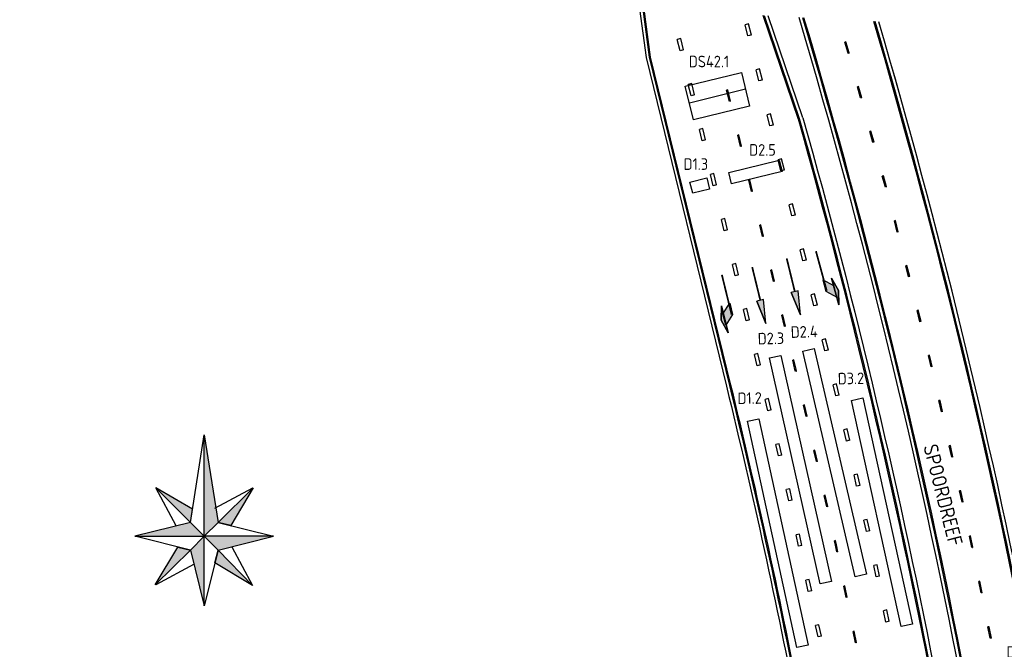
# Model space of a CAD drawing. Extents: x 124708 to 143435, y 487373 to 494715.
# Tile 20 of 32: x 143062 to 143147, y 487650 to 487705. Entities that reach past the tile are written whole.
import ezdxf
from ezdxf.enums import TextEntityAlignment as Align

# ---------------------------------------------------------------- set-up
doc = ezdxf.new("R2010")
doc.units = 0
doc.header["$LTSCALE"] = 0.25
doc.header["$MEASUREMENT"] = 0
doc.layers.get('0').update_dxf_attribs({"linetype": 'CONTINUOUS'})
for name, color, linetype in [('01-CALQUE', 1, 'CONTINUOUS'), ('LUS-T-CODE', 1, 'CONTINUOUS'), ('LUSSEN', 7, 'CONTINUOUS'), ('MAATVOERING', 7, 'CONTINUOUS'), ('MARKERING', 9, 'CONTINUOUS'), ('ONDERGROND', 7, 'CONTINUOUS'), ('TXT-025', 7, 'CONTINUOUS')]:
    doc.layers.add(name, color=color, linetype=linetype)
doc.styles.add('I020-0', font='isocp.shx', dxfattribs={"height": 1})
doc.styles.add('I020-1', font='ISO.shx', dxfattribs={"height": 2})
doc.styles.add('I025-0', font='isocp.shx', dxfattribs={"height": 1.25})
doc.styles.add('ISO', font='isocp.shx')
doc.styles.get("Standard").update_dxf_attribs({"font": 'isocp.shx'})

# ---------------------------------------------------------------- blocks, each defined once
blk = doc.blocks.new('V_3X5_8')
blk.add_line((-2.5, -1.5), (2.5, -1.5))
blk.add_3dface([(-2.5, -3), (-2.5, 0), (2.5, 0), (2.5, -3)])
at = {"layer": 'LUS-T-CODE', "linetype": 'CONTINUOUS', "style": 'I020-1'}
blk.add_attdef('LUS', text='', height=1, rotation=166.24962, dxfattribs=at).set_placement((-0.001, -4.58), align=Align.MIDDLE_CENTER)
blk = doc.blocks.new('V_1X4_5')
at = {"flags": 128}
blk.add_lwpolyline([(-2.25, 0), (2.25, 0), (2.25, -1), (-2.25, -1), (-2.25, 0)], dxfattribs=at)
at = {"layer": 'LUS-T-CODE', "linetype": 'CONTINUOUS', "style": 'ISO'}
blk.add_attdef('LUS', text='', height=1, rotation=166.24605, dxfattribs=at).set_placement((-1.05, -2.205), align=Align.MIDDLE_CENTER)
blk = doc.blocks.new('V_1_5X1')
at = {"flags": 128}
blk.add_lwpolyline([(0.5, 0), (0.5, -1.5), (-0.5, -1.5), (-0.5, 0), (0.5, 0)], dxfattribs=at)
at = {"layer": 'LUS-T-CODE', "linetype": 'CONTINUOUS', "style": 'ISO'}
blk.add_attdef('LUS', text='', height=1, rotation=76.24605, dxfattribs=at).set_placement((-1.885, -0.636), align=Align.MIDDLE_CENTER)
blk = doc.blocks.new('V_20X1')
blk.add_3dface([(0.5, 0), (0.5, -20), (-0.5, -20), (-0.5, 0)])
at = {"layer": 'LUS-T-CODE', "linetype": 'CONTINUOUS', "style": 'I020-1'}
blk.add_attdef('LUS', text='', height=1, rotation=345.32284, dxfattribs=at).set_placement((-0.206, -21.765), align=Align.MIDDLE_CENTER)
blk = doc.blocks.new('NB_KAA0')
at = {"color": 1}
blk.add_3dface([(1189, 0), (1189, 841), (0, 841), (0, 0)], dxfattribs=at)
at = {"color": 5}
blk.add_3dface([(1179, 10), (1179, 831), (25, 831), (25, 10)], dxfattribs=at)
at = {"layer": 'MAATVOERING', "style": 'I020-0', "flags": 1}
for tag in ['PLOTDATUM', 'FILENAAM']:
    blk.add_attdef(tag, (-285681, -974749), '', height=1, dxfattribs=at)
blk = doc.blocks.new('V_5PR')
for p, q in [((1.2, 0.6), (0, 0.3)), ((0, 0.3), (2.4, 0.305)), ((2.4, 0.305), (1.2, 0.6)), ((1.253, 0.337), (1.791, 0.337))]:
    blk.add_line(p, q)
at = {"flags": 128}
for points in [[(2.4, 0.305), (0, 0.3), (1.2, 0.6)], [(2.45, -0.45), (1.45, -0.45), (0.7, 0.33), (1.7, 0.33)]]:
    blk.add_lwpolyline(points, close=True, dxfattribs=at)
at = {"const_width": 0.15, "flags": 128}
blk.add_lwpolyline([(1.45, -0.377), (5, -0.377)], dxfattribs=at)
for points in [[(2.4, 0.305), (0, 0.3), (1.2, 0.6)], [(2.45, -0.45), (1.45, -0.45), (1.7, 0.33), (0.7, 0.33)]]:
    blk.add_solid(points)
blk = doc.blocks.new('V_5PRD')
for q in [(2.053, 0.3), (2.053, -0.3)]:
    blk.add_line((0, 0), q)
at = {"flags": 128}
blk.add_lwpolyline([(2.053, -0.3), (2.053, 0.3), (0, 0)], close=True, dxfattribs=at)
at = {"const_width": 0.15, "flags": 128}
blk.add_lwpolyline([(2.053, -0.008), (5, -0.008)], dxfattribs=at)
blk.add_solid([(2.053, -0.3), (2.053, 0.3), (0, 0)])
blk = doc.blocks.new('V_5PL')
for p, q in [((0, -0.35), (2.4, -0.355)), ((1.2, -0.65), (0, -0.35)), ((2.4, -0.355), (1.2, -0.65)), ((1.253, -0.387), (1.791, -0.387))]:
    blk.add_line(p, q)
at = {"flags": 128}
for points in [[(2.45, 0.4), (1.45, 0.4), (0.7, -0.38), (1.7, -0.38)], [(2.4, -0.355), (0, -0.35), (1.2, -0.65)]]:
    blk.add_lwpolyline(points, close=True, dxfattribs=at)
at = {"const_width": 0.15, "flags": 128}
blk.add_lwpolyline([(1.45, 0.327), (5, 0.327)], dxfattribs=at)
at = {"extrusion": (0, 0, -1)}
for points in [[(-2.45, 0.4), (-1.45, 0.4), (-1.7, -0.38), (-0.7, -0.38)], [(-2.4, -0.355), (0, -0.35), (-1.2, -0.65)]]:
    blk.add_solid(points, dxfattribs=at)
blk = doc.blocks.new('V_NPIJL')
at = {"color": 2}
for p, q in [((-2.41, 2.42), (-0.01, 12.02)), ((-4.82, 1.78), (-8.37, 8.39)), ((1.81, 4.87), (8.35, 8.39)), ((-0.01, 0.02), (-2.41, 2.42)), ((2.39, 2.42), (17.54, 0.02)), ((-2.41, -2.38), (-12.01, 0.02)), ((-0.01, 0.02), (-2.41, -2.38)), ((-0.01, 0.02), (2.39, -2.38)), ((2.39, -2.38), (-0.01, -11.98)), ((4.83, -1.82), (8.35, -8.36)), ((-1.82, -4.76), (-8.48, -8.35))]:
    blk.add_line(p, q, dxfattribs=at)
at = {"color": 2, "flags": 128}
for points in [[(-0.01, 12.02), (-0.01, 0.02), (2.39, 2.42)], [(-2.41, 2.42), (-8.37, 8.48), (-1.87, 4.6)], [(4.66, 2.06), (8.35, 8.39), (2.39, 2.42)], [(-12.01, 0.02), (-0.01, 0.02), (-2.41, 2.42)], [(-0.01, -11.98), (-0.01, 0.02), (-2.41, -2.38)], [(-0.01, 0.02), (17.54, 0.02), (2.39, -2.38)], [(-2.41, -2.38), (-8.48, -8.35), (-4.59, -1.84)], [(2.39, -2.38), (8.35, -8.45), (1.85, -4.57)]]:
    blk.add_lwpolyline(points, close=True, dxfattribs=at)
at = {"color": 2, "extrusion": (0, 0, -1)}
for points in [[(0.01, 12.02), (0.01, 0.02), (-2.39, 2.42)], [(2.41, 2.42), (8.37, 8.48), (1.87, 4.6)], [(0.01, 0.02), (-17.54, 0.02), (-2.39, -2.38)], [(2.41, -2.38), (8.48, -8.35), (4.59, -1.84)]]:
    blk.add_solid(points, dxfattribs=at)
at = {"color": 2}
for points in [[(4.66, 2.06), (8.35, 8.39), (2.39, 2.42)], [(-12.01, 0.02), (-0.01, 0.02), (-2.41, 2.42)], [(-0.01, -11.98), (-0.01, 0.02), (-2.41, -2.38)], [(2.39, -2.38), (8.35, -8.45), (1.85, -4.57)]]:
    blk.add_solid(points, dxfattribs=at)
at = {"color": 60, "linetype": 'CONTINUOUS'}
blk.add_text('H.SMITSHOEK', height=0.01, rotation=45, dxfattribs=at).set_placement((0, 0.03))
blk = doc.blocks.new('V_1X1')
at = {"flags": 128}
blk.add_lwpolyline([(0.5, 0), (0.5, -1), (-0.5, -1), (-0.5, 0), (0.5, 0)], dxfattribs=at)
at = {"layer": 'LUS-T-CODE', "linetype": 'CONTINUOUS', "style": 'ISO'}
blk.add_attdef('LUS', text='', height=1, rotation=167.90039, dxfattribs=at).set_placement((-1.003, -2.22), align=Align.MIDDLE_CENTER)

msp = doc.modelspace()

# ---------------------------------------------------------------- linework, layer by layer
at = {"layer": 'MARKERING'}
for p, q in [((143115.974, 487701.358), (143115.425, 487705.519)), ((143116.072, 487701.377), (143115.526, 487705.514)), ((143128.847, 487695.999), (143125.809, 487704.957)), ((143128.942, 487696.032), (143125.917, 487704.951)), ((143124.536, 487704.243), (143124.245, 487704.171)), ((143124.483, 487703.2), (143124.245, 487704.171)), ((143124.775, 487703.272), (143124.537, 487704.243)), ((143124.774, 487703.271), (143124.483, 487703.2)), ((143124.636, 487703.238), (143124.625, 487703.235)), ((143118.67, 487702.967), (143118.378, 487702.896)), ((143118.616, 487701.924), (143118.378, 487702.896)), ((143118.908, 487701.996), (143118.67, 487702.968)), ((143132.952, 487702.682), (143132.857, 487702.653)), ((143118.907, 487701.996), (143118.616, 487701.925)), ((143118.77, 487701.962), (143118.758, 487701.959)), ((143133.241, 487701.724), (143133.145, 487701.697)), ((143133.193, 487701.71), (143133.195, 487701.711)), ((143122.91, 487673.024), (143115.974, 487701.358)), ((143123.007, 487673.048), (143116.072, 487701.377)), ((143125.487, 487700.357), (143125.196, 487700.286)), ((143125.434, 487699.314), (143125.196, 487700.286)), ((143125.726, 487699.386), (143125.488, 487700.358)), ((143119.621, 487699.082), (143119.329, 487699.011)), ((143119.567, 487698.039), (143119.329, 487699.01)), ((143119.859, 487698.111), (143119.621, 487699.082)), ((143125.725, 487699.386), (143125.434, 487699.315)), ((143125.587, 487699.352), (143125.576, 487699.349)), ((143119.859, 487698.111), (143119.567, 487698.039)), ((143119.721, 487698.077), (143119.709, 487698.074)), ((143122.739, 487698.54), (143122.642, 487698.516)), ((143122.879, 487697.545), (143122.642, 487698.516)), ((143122.977, 487697.569), (143122.74, 487698.54)), ((143134.045, 487698.833), (143133.948, 487698.807)), ((143134.216, 487697.844), (143133.948, 487698.807)), ((143134.312, 487697.87), (143134.044, 487698.833)), ((143122.977, 487697.569), (143122.88, 487697.545)), ((143122.928, 487697.557), (143122.93, 487697.557)), ((143134.312, 487697.87), (143134.216, 487697.843)), ((143134.264, 487697.857), (143134.266, 487697.857)), ((143126.438, 487696.472), (143126.147, 487696.401)), ((143126.385, 487695.429), (143126.147, 487696.4)), ((143126.677, 487695.501), (143126.439, 487696.472)), ((143126.676, 487695.501), (143126.385, 487695.429)), ((143126.538, 487695.467), (143126.527, 487695.464)), ((143120.572, 487695.197), (143120.28, 487695.125)), ((143120.518, 487694.154), (143120.28, 487695.125)), ((143120.81, 487694.226), (143120.572, 487695.197)), ((143123.69, 487694.655), (143123.593, 487694.631)), ((143123.831, 487693.659), (143123.593, 487694.631)), ((143123.929, 487693.683), (143123.691, 487694.655)), ((143135.116, 487694.98), (143135.02, 487694.953)), ((143135.288, 487693.99), (143135.02, 487694.953)), ((143135.384, 487694.016), (143135.116, 487694.979)), ((143120.81, 487694.225), (143120.518, 487694.154)), ((143120.672, 487694.192), (143120.66, 487694.189)), ((143135.384, 487694.016), (143135.287, 487693.989)), ((143135.336, 487694.003), (143135.338, 487694.003)), ((143123.928, 487693.683), (143123.831, 487693.659)), ((143123.88, 487693.671), (143123.882, 487693.672)), ((143127.39, 487692.587), (143127.098, 487692.515)), ((143127.336, 487691.544), (143127.098, 487692.515)), ((143127.628, 487691.616), (143127.39, 487692.587)), ((143121.469, 487690.268), (143121.231, 487691.24)), ((143121.523, 487691.311), (143121.232, 487691.24)), ((143121.761, 487690.34), (143121.523, 487691.312)), ((143127.627, 487691.615), (143127.336, 487691.544)), ((143127.489, 487691.582), (143127.478, 487691.579)), ((143124.641, 487690.769), (143124.544, 487690.746)), ((143124.782, 487689.774), (143124.544, 487690.745)), ((143124.88, 487689.798), (143124.642, 487690.769)), ((143136.187, 487691.126), (143136.091, 487691.099)), ((143136.359, 487690.136), (143136.091, 487691.099)), ((143136.455, 487690.162), (143136.187, 487691.125)), ((143121.761, 487690.34), (143121.469, 487690.269)), ((143121.623, 487690.306), (143121.611, 487690.303)), ((143124.879, 487689.798), (143124.782, 487689.774)), ((143124.831, 487689.786), (143124.833, 487689.787)), ((143136.455, 487690.162), (143136.359, 487690.135)), ((143136.407, 487690.149), (143136.409, 487690.149)), ((143128.341, 487688.701), (143128.049, 487688.63)), ((143128.579, 487687.731), (143128.341, 487688.702)), ((143128.287, 487687.659), (143128.049, 487688.63)), ((143122.42, 487686.383), (143122.182, 487687.354)), ((143122.474, 487687.426), (143122.183, 487687.355)), ((143122.712, 487686.455), (143122.474, 487687.426)), ((143128.578, 487687.73), (143128.287, 487687.659)), ((143128.44, 487687.696), (143128.429, 487687.694)), ((143137.232, 487687.263), (143137.135, 487687.239)), ((143137.381, 487686.27), (143137.135, 487687.239)), ((143137.477, 487686.294), (143137.231, 487687.263)), ((143122.712, 487686.455), (143122.42, 487686.383)), ((143122.574, 487686.421), (143122.562, 487686.418)), ((143125.592, 487686.884), (143125.495, 487686.86)), ((143125.733, 487685.889), (143125.495, 487686.86)), ((143125.831, 487685.913), (143125.593, 487686.884)), ((143137.477, 487686.294), (143137.38, 487686.27)), ((143137.429, 487686.282), (143137.431, 487686.282)), ((143125.83, 487685.913), (143125.733, 487685.889)), ((143125.782, 487685.901), (143125.784, 487685.901)), ((143129.292, 487684.816), (143129, 487684.745)), ((143129.238, 487683.773), (143129, 487684.745)), ((143129.53, 487683.845), (143129.292, 487684.817)), ((143129.529, 487683.845), (143129.238, 487683.774)), ((143129.391, 487683.811), (143129.38, 487683.808)), ((143123.371, 487682.498), (143123.133, 487683.469)), ((143123.425, 487683.541), (143123.134, 487683.47)), ((143123.663, 487682.57), (143123.425, 487683.541)), ((143126.544, 487682.999), (143126.446, 487682.975)), ((143126.684, 487682.004), (143126.446, 487682.975)), ((143126.782, 487682.028), (143126.544, 487682.999)), ((143138.214, 487683.386), (143138.117, 487683.361)), ((143138.363, 487682.392), (143138.117, 487683.362)), ((143138.459, 487682.416), (143138.213, 487683.386)), ((143123.663, 487682.57), (143123.371, 487682.498)), ((143123.525, 487682.536), (143123.513, 487682.533)), ((143126.781, 487682.027), (143126.684, 487682.004)), ((143126.733, 487682.016), (143126.735, 487682.016)), ((143138.459, 487682.416), (143138.362, 487682.392)), ((143138.411, 487682.404), (143138.413, 487682.405)), ((143130.243, 487680.931), (143129.951, 487680.86)), ((143130.189, 487679.888), (143129.951, 487680.859)), ((143130.481, 487679.96), (143130.243, 487680.931)), ((143124.322, 487678.613), (143124.084, 487679.584)), ((143124.376, 487679.656), (143124.085, 487679.584)), ((143124.614, 487678.685), (143124.376, 487679.656)), ((143130.48, 487679.96), (143130.189, 487679.888)), ((143130.342, 487679.926), (143130.331, 487679.923)), ((143139.195, 487679.508), (143139.099, 487679.484)), ((143139.344, 487678.515), (143139.099, 487679.484)), ((143139.44, 487678.539), (143139.195, 487679.508)), ((143124.614, 487678.684), (143124.322, 487678.613)), ((143124.476, 487678.65), (143124.464, 487678.648)), ((143127.495, 487679.113), (143127.397, 487679.09)), ((143127.635, 487678.118), (143127.397, 487679.09)), ((143127.733, 487678.142), (143127.495, 487679.114)), ((143139.441, 487678.539), (143139.344, 487678.514)), ((143139.392, 487678.527), (143139.394, 487678.527)), ((143127.732, 487678.142), (143127.635, 487678.118)), ((143127.684, 487678.13), (143127.686, 487678.131)), ((143131.194, 487677.046), (143130.902, 487676.974)), ((143131.14, 487676.003), (143130.902, 487676.974)), ((143131.432, 487676.075), (143131.194, 487677.046)), ((143131.431, 487676.074), (143131.14, 487676.003)), ((143131.293, 487676.04), (143131.282, 487676.038)), ((143125.273, 487674.727), (143125.035, 487675.699)), ((143125.327, 487675.77), (143125.036, 487675.699)), ((143125.565, 487674.799), (143125.327, 487675.771)), ((143128.446, 487675.228), (143128.349, 487675.204)), ((143140.177, 487675.631), (143140.08, 487675.606)), ((143125.565, 487674.799), (143125.274, 487674.728)), ((143125.427, 487674.765), (143125.415, 487674.762)), ((143128.683, 487674.257), (143128.586, 487674.233)), ((143128.634, 487674.245), (143128.636, 487674.245)), ((143140.414, 487674.658), (143140.317, 487674.636)), ((143140.365, 487674.647), (143140.367, 487674.647)), ((143132.127, 487673.156), (143131.835, 487673.087)), ((143132.065, 487672.113), (143131.835, 487673.086)), ((143132.357, 487672.183), (143132.127, 487673.156)), ((143126.263, 487671.881), (143125.971, 487671.812)), ((143126.201, 487670.839), (143125.971, 487671.812)), ((143126.493, 487670.909), (143126.263, 487671.882)), ((143132.357, 487672.183), (143132.065, 487672.114)), ((143132.219, 487672.15), (143132.207, 487672.147)), ((143141.208, 487670.736), (143140.985, 487671.711)), ((143141.083, 487671.733), (143140.986, 487671.711)), ((143141.306, 487670.758), (143141.083, 487671.733)), ((143126.493, 487670.908), (143126.201, 487670.839)), ((143126.355, 487670.875), (143126.344, 487670.873)), ((143129.375, 487671.337), (143129.277, 487671.315)), ((143129.5, 487670.34), (143129.277, 487671.315)), ((143129.598, 487670.362), (143129.375, 487671.337)), ((143129.598, 487670.362), (143129.501, 487670.34)), ((143129.549, 487670.351), (143129.551, 487670.352)), ((143141.306, 487670.759), (143141.208, 487670.736)), ((143141.257, 487670.747), (143141.259, 487670.748)), ((143133.047, 487669.263), (143132.755, 487669.194)), ((143132.985, 487668.221), (143132.755, 487669.194)), ((143133.277, 487668.291), (143133.047, 487669.264)), ((143133.277, 487668.29), (143132.986, 487668.221)), ((143133.139, 487668.257), (143133.128, 487668.255)), ((143127.184, 487667.989), (143126.892, 487667.92)), ((143127.122, 487666.946), (143126.892, 487667.919)), ((143127.414, 487667.016), (143127.184, 487667.989)), ((143130.268, 487667.438), (143130.17, 487667.416)), ((143130.393, 487666.441), (143130.17, 487667.416)), ((143130.491, 487666.463), (143130.268, 487667.438)), ((143141.975, 487667.834), (143141.877, 487667.812)), ((143142.1, 487666.837), (143141.877, 487667.812)), ((143142.198, 487666.859), (143141.975, 487667.834)), ((143127.414, 487667.015), (143127.122, 487666.946)), ((143127.275, 487666.983), (143127.264, 487666.98)), ((143142.198, 487666.859), (143142.1, 487666.837)), ((143142.149, 487666.848), (143142.151, 487666.849)), ((143130.491, 487666.463), (143130.394, 487666.441)), ((143130.442, 487666.452), (143130.444, 487666.453)), ((143133.954, 487665.365), (143133.661, 487665.301)), ((143133.872, 487664.323), (143133.661, 487665.301)), ((143134.166, 487664.387), (143133.955, 487665.365)), ((143128.009, 487663.049), (143127.798, 487664.027)), ((143128.092, 487664.09), (143127.799, 487664.027)), ((143128.303, 487663.113), (143128.092, 487664.091)), ((143134.165, 487664.387), (143133.872, 487664.324)), ((143134.027, 487664.357), (143134.015, 487664.355)), ((143131.161, 487663.539), (143131.063, 487663.517)), ((143131.286, 487662.542), (143131.063, 487663.517)), ((143131.384, 487662.564), (143131.161, 487663.539)), ((143142.867, 487663.935), (143142.769, 487663.912)), ((143142.992, 487662.938), (143142.769, 487663.913)), ((143143.09, 487662.96), (143142.867, 487663.935)), ((143128.303, 487663.113), (143128.009, 487663.049)), ((143128.164, 487663.083), (143128.152, 487663.08)), ((143131.384, 487662.564), (143131.287, 487662.542)), ((143131.335, 487662.553), (143131.337, 487662.554)), ((143143.089, 487662.96), (143142.992, 487662.938)), ((143143.041, 487662.949), (143143.043, 487662.949)), ((143134.798, 487661.455), (143134.505, 487661.391)), ((143135.01, 487660.477), (143134.799, 487661.455)), ((143134.716, 487660.413), (143134.505, 487661.391)), ((143128.935, 487660.18), (143128.642, 487660.117)), ((143128.853, 487659.139), (143128.642, 487660.117)), ((143129.147, 487659.203), (143128.936, 487660.181)), ((143135.009, 487660.477), (143134.716, 487660.414)), ((143134.87, 487660.447), (143134.859, 487660.445)), ((143143.723, 487660.027), (143143.625, 487660.007)), ((143143.825, 487659.027), (143143.625, 487660.007)), ((143143.923, 487659.047), (143143.723, 487660.027)), ((143129.146, 487659.203), (143128.853, 487659.139)), ((143129.007, 487659.173), (143128.996, 487659.17)), ((143132.054, 487659.64), (143131.957, 487659.618)), ((143143.923, 487659.047), (143143.825, 487659.027)), ((143143.874, 487659.037), (143143.876, 487659.037)), ((143132.264, 487658.661), (143132.166, 487658.641)), ((143132.215, 487658.651), (143132.217, 487658.651)), ((143135.559, 487656.503), (143135.348, 487657.481)), ((143135.642, 487657.545), (143135.349, 487657.481)), ((143135.853, 487656.567), (143135.642, 487657.545)), ((143135.853, 487656.567), (143135.56, 487656.504)), ((143135.714, 487656.537), (143135.702, 487656.535)), ((143129.779, 487656.27), (143129.485, 487656.207)), ((143129.696, 487655.229), (143129.485, 487656.206)), ((143129.99, 487655.293), (143129.779, 487656.27)), ((143132.865, 487655.722), (143132.767, 487655.702)), ((143132.967, 487654.722), (143132.767, 487655.702)), ((143133.065, 487654.742), (143132.865, 487655.722)), ((143144.524, 487656.108), (143144.426, 487656.088)), ((143144.627, 487655.108), (143144.426, 487656.088)), ((143144.725, 487655.128), (143144.524, 487656.108)), ((143129.99, 487655.293), (143129.696, 487655.229)), ((143129.851, 487655.263), (143129.839, 487655.26)), ((143133.065, 487654.742), (143132.967, 487654.722)), ((143133.016, 487654.732), (143133.018, 487654.733)), ((143144.725, 487655.128), (143144.627, 487655.108)), ((143144.676, 487655.118), (143144.677, 487655.118)), ((143136.486, 487653.635), (143136.192, 487653.571)), ((143136.403, 487652.593), (143136.192, 487653.571)), ((143136.697, 487652.657), (143136.486, 487653.635)), ((143130.539, 487651.319), (143130.328, 487652.296)), ((143130.622, 487652.36), (143130.329, 487652.297)), ((143130.833, 487651.383), (143130.622, 487652.36)), ((143136.697, 487652.657), (143136.403, 487652.594)), ((143145.325, 487652.189), (143145.227, 487652.169)), ((143145.428, 487651.189), (143145.227, 487652.169)), ((143145.526, 487651.209), (143145.325, 487652.189)), ((143130.833, 487651.382), (143130.54, 487651.319)), ((143133.769, 487650.803), (143133.568, 487651.783)), ((143133.666, 487651.803), (143133.569, 487651.783)), ((143133.867, 487650.823), (143133.666, 487651.803)), ((143133.867, 487650.823), (143133.769, 487650.803)), ((143133.818, 487650.813), (143133.82, 487650.814)), ((143145.526, 487651.209), (143145.428, 487651.189)), ((143145.477, 487651.199), (143145.479, 487651.199))]:
    msp.add_line(p, q, dxfattribs=at)
at = {"layer": 'MARKERING', "flags": 128}
for points in [[(143133.145, 487701.696), (143133.138, 487701.72), (143132.857, 487702.654)], [(143133.241, 487701.724), (143133.234, 487701.748), (143132.953, 487702.682)], [(143128.585, 487674.233), (143128.544, 487674.404), (143128.348, 487675.204)], [(143128.683, 487674.257), (143128.642, 487674.428), (143128.446, 487675.228)], [(143140.316, 487674.636), (143140.23, 487675.012), (143140.081, 487675.606)], [(143140.414, 487674.658), (143140.328, 487675.036), (143140.177, 487675.63)], [(143132.166, 487658.641), (143132.043, 487659.238), (143131.956, 487659.618)], [(143132.264, 487658.661), (143132.141, 487659.26), (143132.054, 487659.64)]]:
    msp.add_lwpolyline(points, dxfattribs=at)
at = {"layer": 'MARKERING'}
for radius, start, end in [(593.8, 10.891311, 16.586888), (593.9, 10.891311, 16.583437), (599.6, 11.122699, 16.388734), (599.7, 11.120442, 16.385353), (591, 10.891311, 15.784042), (591.1, 10.891311, 15.784042), (579.4, 10.891311, 13.754933), (579.5, 10.891311, 13.754933)]:
    msp.add_arc((142560.127, 487535.261), radius, start, end, dxfattribs=at)
at = {"layer": 'ONDERGROND'}
msp.add_line((143129.227, 487696.129), (143126.241, 487704.934), dxfattribs=at)
at = {"layer": 'ONDERGROND', "flags": 128}
for points in [[(143115.118, 487705.536), (143115.673, 487701.328), (143122.619, 487672.953, -0.012496), (143128.796, 487644.68), (143130.875, 487634.348)], [(143148.875, 487650.915, 0.022962), (143135.789, 487704.417)], [(143129.228, 487696.129, -0.021378), (143140.874, 487647.004, 0.006235), (143143.928, 487632.136)]]:
    msp.add_lwpolyline(points, format="xyb", dxfattribs=at)
at = {"layer": 'ONDERGROND'}
for radius, start, end in [(593.5, 10.891311, 16.59725), (600, 11.113675, 16.375218)]:
    msp.add_arc((142560.127, 487535.261), radius, start, end, dxfattribs=at)

# ---------------------------------------------------------------- block references
at = {"layer": '01-CALQUE', "xscale": 0.5, "yscale": 0.5, "zscale": 0.5}
msp.add_blockref('NB_KAA0', (142840.5, 487374.5), dxfattribs=at)
at = {"layer": 'LUSSEN'}
for name, p, rotation, values in [('V_3X5_8', (143122.201, 487696.544), 193.7503824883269, {'LUS': 'DS42.1'}), ('V_1X4_5', (143125.245, 487690.969), 193.7539469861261, {'LUS': 'D2.5'}), ('V_1_5X1', (143121.046, 487690.456), 283.7539469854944, {'LUS': 'D1.3'}), ('V_1X1', (143147.715, 487647.625), 192.0996075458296, {'LUS': 'D68.1'})]:
    msp.add_blockref(name, p, dxfattribs=dict(at, rotation=rotation)).add_auto_attribs(values)
ref = msp.add_blockref('V_20X1', (143131.217, 487655.997), dxfattribs=dict(at, rotation=192.6573457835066))
ref.add_attrib('LUS', 'D2.3', dxfattribs={"layer": 'LUS-T-CODE', "linetype": 'CONTINUOUS', "height": 1, "rotation": 1.28498, "style": 'I020-1'}).set_placement((143126.468, 487677.083), align=Align.MIDDLE_CENTER)
ref = msp.add_blockref('V_20X1', (143134.227, 487656.603), dxfattribs=dict(at, rotation=193.0312929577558))
ref.add_attrib('LUS', 'D2.4', dxfattribs={"layer": 'LUS-T-CODE', "linetype": 'CONTINUOUS', "height": 1, "rotation": 1.65893, "style": 'I020-1'}).set_placement((143129.341, 487677.657), align=Align.MIDDLE_CENTER)
ref = msp.add_blockref('V_20X1', (143138.223, 487652.306), dxfattribs=dict(at, rotation=192.3897107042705))
ref.add_attrib('LUS', 'D3.2', dxfattribs={"layer": 'LUS-T-CODE', "linetype": 'CONTINUOUS', "height": 1, "rotation": 0.94393, "style": 'I020-1'}).set_placement((143133.384, 487673.626), align=Align.MIDDLE_CENTER)
ref = msp.add_blockref('V_20X1', (143129.194, 487650.49), dxfattribs=dict(at, rotation=192.2649057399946))
ref.add_attrib('LUS', 'D1.2', dxfattribs={"layer": 'LUS-T-CODE', "linetype": 'CONTINUOUS', "height": 1, "rotation": 0.89254, "style": 'I020-1'}).set_placement((143124.63, 487671.924), align=Align.MIDDLE_CENTER)
at = {"layer": 'MARKERING'}
for name, p, rotation in [('V_5PL', (143131.989, 487679.879), 105.255118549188), ('V_5PRD', (143129.009, 487679.131), 103.7114935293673), ('V_5PRD', (143126.029, 487678.383), 103.753946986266), ('V_5PR', (143123.049, 487677.634), 103.7539469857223)]:
    msp.add_blockref(name, p, dxfattribs=dict(at, rotation=rotation))
at = {"layer": 'ONDERGROND', "xscale": 0.5, "yscale": 0.5, "zscale": 0.5, "rotation": 90}
msp.add_blockref('V_NPIJL', (143077.5, 487660), dxfattribs=at)

# ---------------------------------------------------------------- texts
at = {"layer": 'TXT-025', "linetype": 'CONTINUOUS', "style": 'I025-0'}
msp.add_text('SPOORDREEF', height=1.25, rotation=284.40392, dxfattribs=at).set_placement((143139.622, 487667.757))

doc.saveas('drawing.dxf')
